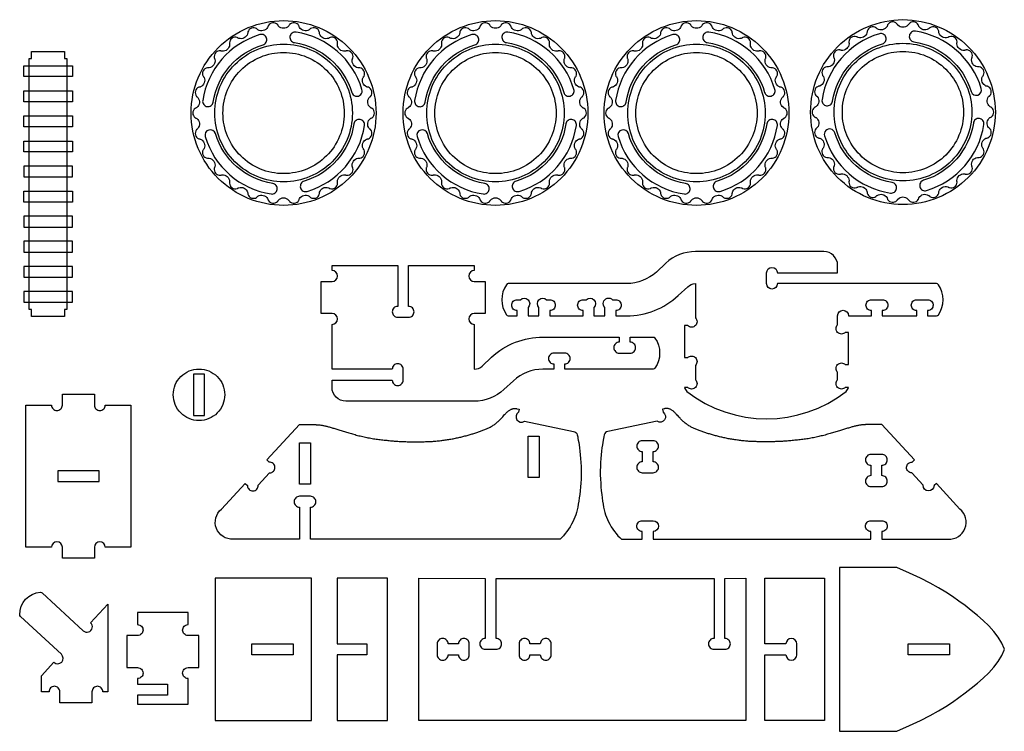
# Model space of a CAD drawing. Extents: x 814 to 835.9, y 6.8 to 21.8.
# Tile 1 of 9: x 814 to 825.3, y 6.8 to 14.9. Entities that reach past the tile are written whole.
import ezdxf

# ---------------------------------------------------------------- set-up
doc = ezdxf.new("R2010")
doc.units = 0
for name, color, linetype in [('EXTERNAL_CUT', 1, 'CONTINUOUS'), ('INTERNAL_CUT', 5, 'CONTINUOUS'), ('KERF_POCKET_CUT_3MM', 6, 'CONTINUOUS'), ('POCKET_CUT_1_1MM', 3, 'CONTINUOUS')]:
    doc.layers.add(name, color=color, linetype=linetype)

msp = doc.modelspace()

# ---------------------------------------------------------------- linework, layer by layer
at = {"layer": 'EXTERNAL_CUT', "flags": 128}
for points in [[(817.441, 12.969, -0.203461), (817.48, 13.017, -0.203461), (817.542, 13.022, -0.0722), (817.552, 13.017, 0.068231), (817.561, 13.013, 0.239296), (817.62, 13.021, 0.239296), (817.648, 13.074, 0.068231), (817.647, 13.083, -0.0722), (817.646, 13.094, -0.203461), (817.673, 13.15, -0.203461), (817.732, 13.17, -0.0722), (817.743, 13.167, 0.068231), (817.752, 13.165, 0.239296), (817.808, 13.187, 0.239296), (817.823, 13.245, 0.068231), (817.82, 13.254, -0.0722), (817.816, 13.265, -0.203461), (817.828, 13.325, -0.203461), (817.881, 13.359, -0.0722), (817.892, 13.359, 0.068231), (817.901, 13.359, 0.239296), (817.95, 13.394, 0.239296), (817.951, 13.454, 0.068231), (817.946, 13.461, -0.0722), (817.94, 13.471, -0.203461), (817.937, 13.533, -0.203461), (817.98, 13.578, -0.0722), (817.991, 13.581, 0.068231), (818, 13.583, 0.239296), (818.039, 13.628, 0.239296), (818.026, 13.687, 0.068231), (818.019, 13.693, -0.0722), (818.011, 13.701, -0.203461), (817.993, 13.76, -0.203461), (818.024, 13.814, -0.0722), (818.034, 13.82, 0.068231), (818.042, 13.824, 0.239296), (818.069, 13.877, 0.239296), (818.042, 13.931, 0.068231), (818.034, 13.935, -0.0722), (818.024, 13.941, -0.203461), (817.993, 13.995, -0.203461), (818.011, 14.054, -0.0722), (818.019, 14.062, 0.068231), (818.026, 14.068, 0.239296), (818.039, 14.127, 0.239296), (818, 14.172, 0.068231), (817.991, 14.174, -0.0722), (817.98, 14.177, -0.203461), (817.937, 14.222, -0.203461), (817.94, 14.284, -0.0722), (817.946, 14.294, 0.068231), (817.951, 14.301, 0.239296), (817.95, 14.361, 0.239296), (817.901, 14.396, 0.068231), (817.892, 14.396, -0.0722), (817.881, 14.396, -0.203461), (817.828, 14.429, -0.203461), (817.816, 14.49, -0.0722), (817.82, 14.501, 0.068231), (817.823, 14.51, 0.239296), (817.808, 14.568, 0.239296), (817.752, 14.59, 0.068231), (817.743, 14.588, -0.0722), (817.732, 14.585, -0.203461), (817.673, 14.605, -0.203461), (817.646, 14.661, -0.0722), (817.647, 14.672, 0.068231), (817.648, 14.681, 0.239296), (817.62, 14.734, 0.239296), (817.561, 14.742, 0.068231), (817.552, 14.738, -0.0722), (817.542, 14.733, -0.203461), (817.48, 14.738, -0.203461), (817.441, 14.786, -0.0722), (817.439, 14.797, 0.068231), (817.438, 14.806, 0.239296), (817.398, 14.851, 0.239296), (817.338, 14.844, 0.068231), (817.331, 14.838, -0.0722), (817.323, 14.831, -0.203461), (817.261, 14.821, -0.203461), (817.211, 14.858, -0.0722), (817.207, 14.869, 0.068231), (817.204, 14.877, 0.239296), (817.154, 14.911, 0.239296), (817.098, 14.89, 0.068231), (817.093, 14.883, -0.0722), (817.086, 14.873, -0.203461), (817.029, 14.849, -0.203461), (816.971, 14.873, -0.0722), (816.965, 14.883, 0.068231), (816.96, 14.89, 0.239296), (816.903, 14.911, 0.239296), (816.853, 14.877, 0.068231), (816.85, 14.869, -0.0722), (816.846, 14.858, -0.203461), (816.796, 14.821, -0.203461), (816.735, 14.831, -0.0722), (816.726, 14.838, 0.068231), (816.719, 14.844, 0.239296), (816.66, 14.851, 0.239296), (816.619, 14.806, 0.068231), (816.618, 14.797, -0.0722), (816.617, 14.786, -0.203461), (816.577, 14.738, -0.203461), (816.515, 14.733, -0.0722), (816.505, 14.738, 0.068231), (816.497, 14.742, 0.239296), (816.438, 14.734, 0.239296), (816.409, 14.681, 0.068231), (816.41, 14.672, -0.0722), (816.411, 14.661, -0.203461), (816.384, 14.605, -0.203461), (816.325, 14.585, -0.0722), (816.314, 14.588, 0.068231), (816.305, 14.59, 0.239296), (816.25, 14.568, 0.239296), (816.235, 14.51, 0.068231), (816.238, 14.501, -0.0722), (816.242, 14.49, -0.203461), (816.229, 14.429, -0.203461), (816.176, 14.396, -0.0722), (816.165, 14.396, 0.068231), (816.156, 14.396, 0.239296), (816.107, 14.361, 0.239296), (816.106, 14.301, 0.068231), (816.111, 14.294, -0.0722), (816.118, 14.284, -0.203461), (816.12, 14.222, -0.203461), (816.077, 14.177, -0.0722), (816.066, 14.174, 0.068231), (816.057, 14.172, 0.239296), (816.018, 14.127, 0.239296), (816.032, 14.068, 0.068231), (816.038, 14.062, -0.0722), (816.047, 14.054, -0.203461), (816.064, 13.995, -0.203461), (816.033, 13.941, -0.0722), (816.023, 13.935, 0.068231), (816.015, 13.931, 0.239296), (815.988, 13.877, 0.239296), (816.015, 13.824, 0.068231), (816.023, 13.82, -0.0722), (816.033, 13.814, -0.203461), (816.064, 13.76, -0.203461), (816.047, 13.701, -0.0722), (816.038, 13.693, 0.068231), (816.032, 13.687, 0.239296), (816.018, 13.628, 0.239296), (816.057, 13.583, 0.068231), (816.066, 13.581, -0.0722), (816.077, 13.578, -0.203461), (816.12, 13.533, -0.203461), (816.118, 13.471, -0.0722), (816.111, 13.461, 0.068231), (816.106, 13.454, 0.239296), (816.107, 13.394, 0.239296), (816.156, 13.359, 0.068231), (816.165, 13.359, -0.0722), (816.176, 13.359, -0.203461), (816.229, 13.325, -0.203461), (816.242, 13.265, -0.0722), (816.238, 13.254, 0.068231), (816.235, 13.245, 0.239296), (816.25, 13.187, 0.239296), (816.305, 13.165, 0.068231), (816.314, 13.167, -0.0722), (816.325, 13.17, -0.203461), (816.384, 13.15, -0.203461), (816.411, 13.094, -0.0722), (816.41, 13.083, 0.068231), (816.409, 13.074, 0.239296), (816.438, 13.021, 0.239296), (816.497, 13.013, 0.068231), (816.505, 13.017, -0.0722), (816.515, 13.022, -0.203461), (816.577, 13.017, -0.203461), (816.617, 12.969, -0.0722), (816.618, 12.958, 0.068231), (816.619, 12.949, 0.239296), (816.66, 12.904, 0.239296), (816.719, 12.911, 0.068231), (816.726, 12.917, -0.0722), (816.735, 12.924, -0.203461), (816.796, 12.934, -0.203461), (816.846, 12.897, -0.0722), (816.85, 12.886, 0.068231), (816.853, 12.878, 0.239296), (816.903, 12.844, 0.239296), (816.96, 12.865, 0.068231), (816.965, 12.872, -0.0722), (816.971, 12.881, -0.203461), (817.029, 12.906, -0.203461), (817.086, 12.881, -0.0722), (817.093, 12.872, 0.068231), (817.098, 12.865, 0.239296), (817.154, 12.844, 0.239296), (817.204, 12.878, 0.068231), (817.207, 12.886, -0.0722), (817.211, 12.897, -0.203461), (817.261, 12.934, -0.203461), (817.323, 12.924, -0.0722), (817.331, 12.917, 0.068231), (817.338, 12.911, 0.239296), (817.398, 12.904, 0.239296), (817.438, 12.949, 0.068231), (817.439, 12.958, -0.0722), (817.441, 12.969)], [(819.869, 12.969, -0.203461), (819.909, 13.017, -0.203461), (819.971, 13.022, -0.0722), (819.981, 13.017, 0.068231), (819.989, 13.013, 0.239296), (820.048, 13.021, 0.239296), (820.077, 13.074, 0.068231), (820.076, 13.083, -0.0722), (820.075, 13.094, -0.203461), (820.102, 13.15, -0.203461), (820.161, 13.17, -0.0722), (820.172, 13.167, 0.068231), (820.181, 13.165, 0.239296), (820.236, 13.187, 0.239296), (820.251, 13.245, 0.068231), (820.248, 13.254, -0.0722), (820.244, 13.265, -0.203461), (820.257, 13.325, -0.203461), (820.309, 13.359, -0.0722), (820.321, 13.359, 0.068231), (820.33, 13.359, 0.239296), (820.379, 13.394, 0.239296), (820.38, 13.454, 0.068231), (820.375, 13.461, -0.0722), (820.368, 13.471, -0.203461), (820.366, 13.533, -0.203461), (820.409, 13.578, -0.0722), (820.42, 13.581, 0.068231), (820.429, 13.583, 0.239296), (820.468, 13.628, 0.239296), (820.454, 13.687, 0.068231), (820.447, 13.693, -0.0722), (820.439, 13.701, -0.203461), (820.422, 13.76, -0.203461), (820.453, 13.814, -0.0722), (820.463, 13.82, 0.068231), (820.471, 13.824, 0.239296), (820.498, 13.877, 0.239296), (820.471, 13.931, 0.068231), (820.463, 13.935, -0.0722), (820.453, 13.941, -0.203461), (820.422, 13.995, -0.203461), (820.439, 14.054, -0.0722), (820.447, 14.062, 0.068231), (820.454, 14.068, 0.239296), (820.468, 14.127, 0.239296), (820.429, 14.172, 0.068231), (820.42, 14.174, -0.0722), (820.409, 14.177, -0.203461), (820.366, 14.222, -0.203461), (820.368, 14.284, -0.0722), (820.375, 14.294, 0.068231), (820.38, 14.301, 0.239296), (820.379, 14.361, 0.239296), (820.33, 14.396, 0.068231), (820.321, 14.396, -0.0722), (820.309, 14.396, -0.203461), (820.257, 14.429, -0.203461), (820.244, 14.49, -0.0722), (820.248, 14.501, 0.068231), (820.251, 14.51, 0.239296), (820.236, 14.568, 0.239296), (820.181, 14.59, 0.068231), (820.172, 14.588, -0.0722), (820.161, 14.585, -0.203461), (820.102, 14.605, -0.203461), (820.075, 14.661, -0.0722), (820.076, 14.672, 0.068231), (820.077, 14.681, 0.239296), (820.048, 14.734, 0.239296), (819.989, 14.742, 0.068231), (819.981, 14.738, -0.0722), (819.971, 14.733, -0.203461), (819.909, 14.738, -0.203461), (819.869, 14.786, -0.0722), (819.868, 14.797, 0.068231), (819.867, 14.806, 0.239296), (819.826, 14.851, 0.239296), (819.767, 14.844, 0.068231), (819.76, 14.838, -0.0722), (819.751, 14.831, -0.203461), (819.69, 14.821, -0.203461), (819.64, 14.858, -0.0722), (819.636, 14.869, 0.068231), (819.632, 14.877, 0.239296), (819.583, 14.911, 0.239296), (819.526, 14.89, 0.068231), (819.521, 14.883, -0.0722), (819.515, 14.873, -0.203461), (819.457, 14.849, -0.203461), (819.4, 14.873, -0.0722), (819.393, 14.883, 0.068231), (819.388, 14.89, 0.239296), (819.332, 14.911, 0.239296), (819.282, 14.877, 0.068231), (819.279, 14.869, -0.0722), (819.274, 14.858, -0.203461), (819.225, 14.821, -0.203461), (819.163, 14.831, -0.0722), (819.155, 14.838, 0.068231), (819.148, 14.844, 0.239296), (819.088, 14.851, 0.239296), (819.048, 14.806, 0.068231), (819.047, 14.797, -0.0722), (819.045, 14.786, -0.203461), (819.006, 14.738, -0.203461), (818.944, 14.733, -0.0722), (818.934, 14.738, 0.068231), (818.925, 14.742, 0.239296), (818.866, 14.734, 0.239296), (818.838, 14.681, 0.068231), (818.838, 14.672, -0.0722), (818.84, 14.661, -0.203461), (818.813, 14.605, -0.203461), (818.754, 14.585, -0.0722), (818.743, 14.588, 0.068231), (818.734, 14.59, 0.239296), (818.678, 14.568, 0.239296), (818.663, 14.51, 0.068231), (818.666, 14.501, -0.0722), (818.67, 14.49, -0.203461), (818.658, 14.429, -0.203461), (818.605, 14.396, -0.0722), (818.594, 14.396, 0.068231), (818.585, 14.396, 0.239296), (818.536, 14.361, 0.239296), (818.535, 14.301, 0.068231), (818.54, 14.294, -0.0722), (818.546, 14.284, -0.203461), (818.549, 14.222, -0.203461), (818.506, 14.177, -0.0722), (818.495, 14.174, 0.068231), (818.486, 14.172, 0.239296), (818.447, 14.127, 0.239296), (818.46, 14.068, 0.068231), (818.467, 14.062, -0.0722), (818.475, 14.054, -0.203461), (818.493, 13.995, -0.203461), (818.462, 13.941, -0.0722), (818.452, 13.935, 0.068231), (818.444, 13.931, 0.239296), (818.417, 13.877, 0.239296), (818.444, 13.824, 0.068231), (818.452, 13.82, -0.0722), (818.462, 13.814, -0.203461), (818.493, 13.76, -0.203461), (818.475, 13.701, -0.0722), (818.467, 13.693, 0.068231), (818.46, 13.687, 0.239296), (818.447, 13.628, 0.239296), (818.486, 13.583, 0.068231), (818.495, 13.581, -0.0722), (818.506, 13.578, -0.203461), (818.549, 13.533, -0.203461), (818.546, 13.471, -0.0722), (818.54, 13.461, 0.068231), (818.535, 13.454, 0.239296), (818.536, 13.394, 0.239296), (818.585, 13.359, 0.068231), (818.594, 13.359, -0.0722), (818.605, 13.359, -0.203461), (818.658, 13.325, -0.203461), (818.67, 13.265, -0.0722), (818.666, 13.254, 0.068231), (818.663, 13.245, 0.239296), (818.678, 13.187, 0.239296), (818.734, 13.165, 0.068231), (818.743, 13.167, -0.0722), (818.754, 13.17, -0.203461), (818.813, 13.15, -0.203461), (818.84, 13.094, -0.0722), (818.838, 13.083, 0.068231), (818.838, 13.074, 0.239296), (818.866, 13.021, 0.239296), (818.925, 13.013, 0.068231), (818.934, 13.017, -0.0722), (818.944, 13.022, -0.203461), (819.006, 13.017, -0.203461), (819.045, 12.969, -0.0722), (819.047, 12.958, 0.068231), (819.048, 12.949, 0.239296), (819.088, 12.904, 0.239296), (819.148, 12.911, 0.068231), (819.155, 12.917, -0.0722), (819.163, 12.924, -0.203461), (819.225, 12.934, -0.203461), (819.274, 12.897, -0.0722), (819.279, 12.886, 0.068231), (819.282, 12.878, 0.239296), (819.332, 12.844, 0.239296), (819.388, 12.865, 0.068231), (819.393, 12.872, -0.0722), (819.4, 12.881, -0.203461), (819.457, 12.906, -0.203461), (819.515, 12.881, -0.0722), (819.521, 12.872, 0.068231), (819.526, 12.865, 0.239296), (819.583, 12.844, 0.239296), (819.632, 12.878, 0.068231), (819.636, 12.886, -0.0722), (819.64, 12.897, -0.203461), (819.69, 12.934, -0.203461), (819.751, 12.924, -0.0722), (819.76, 12.917, 0.068231), (819.767, 12.911, 0.239296), (819.826, 12.904, 0.239296), (819.867, 12.949, 0.068231), (819.868, 12.958, -0.0722), (819.869, 12.969)], [(822.172, 12.969, -0.203461), (822.211, 13.017, -0.203461), (822.273, 13.022, -0.0722), (822.284, 13.017, 0.068231), (822.292, 13.013, 0.239296), (822.351, 13.021, 0.239296), (822.38, 13.074, 0.068231), (822.379, 13.083, -0.0722), (822.377, 13.094, -0.203461), (822.404, 13.15, -0.203461), (822.463, 13.17, -0.0722), (822.474, 13.167, 0.068231), (822.483, 13.165, 0.239296), (822.539, 13.187, 0.239296), (822.554, 13.245, 0.068231), (822.551, 13.254, -0.0722), (822.547, 13.265, -0.203461), (822.559, 13.325, -0.203461), (822.612, 13.359, -0.0722), (822.623, 13.359, 0.068231), (822.632, 13.359, 0.239296), (822.681, 13.394, 0.239296), (822.682, 13.454, 0.068231), (822.677, 13.461, -0.0722), (822.671, 13.471, -0.203461), (822.668, 13.533, -0.203461), (822.711, 13.578, -0.0722), (822.722, 13.581, 0.068231), (822.731, 13.583, 0.239296), (822.77, 13.628, 0.239296), (822.757, 13.687, 0.068231), (822.75, 13.693, -0.0722), (822.742, 13.701, -0.203461), (822.724, 13.76, -0.203461), (822.755, 13.814, -0.0722), (822.765, 13.82, 0.068231), (822.773, 13.824, 0.239296), (822.8, 13.877, 0.239296), (822.773, 13.931, 0.068231), (822.765, 13.935, -0.0722), (822.755, 13.941, -0.203461), (822.724, 13.995, -0.203461), (822.742, 14.054, -0.0722), (822.75, 14.062, 0.068231), (822.757, 14.068, 0.239296), (822.77, 14.127, 0.239296), (822.731, 14.172, 0.068231), (822.722, 14.174, -0.0722), (822.711, 14.177, -0.203461), (822.668, 14.222, -0.203461), (822.671, 14.284, -0.0722), (822.677, 14.294, 0.068231), (822.682, 14.301, 0.239296), (822.681, 14.361, 0.239296), (822.632, 14.396, 0.068231), (822.623, 14.396, -0.0722), (822.612, 14.396, -0.203461), (822.559, 14.429, -0.203461), (822.547, 14.49, -0.0722), (822.551, 14.501, 0.068231), (822.554, 14.51, 0.239296), (822.539, 14.568, 0.239296), (822.483, 14.59, 0.068231), (822.474, 14.588, -0.0722), (822.463, 14.585, -0.203461), (822.404, 14.605, -0.203461), (822.377, 14.661, -0.0722), (822.379, 14.672, 0.068231), (822.38, 14.681, 0.239296), (822.351, 14.734, 0.239296), (822.292, 14.742, 0.068231), (822.284, 14.738, -0.0722), (822.273, 14.733, -0.203461), (822.211, 14.738, -0.203461), (822.172, 14.786, -0.0722), (822.17, 14.797, 0.068231), (822.169, 14.806, 0.239296), (822.129, 14.851, 0.239296), (822.069, 14.844, 0.068231), (822.062, 14.838, -0.0722), (822.054, 14.831, -0.203461), (821.992, 14.821, -0.203461), (821.943, 14.858, -0.0722), (821.938, 14.869, 0.068231), (821.935, 14.877, 0.239296), (821.885, 14.911, 0.239296), (821.829, 14.89, 0.068231), (821.824, 14.883, -0.0722), (821.817, 14.873, -0.203461), (821.76, 14.849, -0.203461), (821.703, 14.873, -0.0722), (821.696, 14.883, 0.068231), (821.691, 14.89, 0.239296), (821.634, 14.911, 0.239296), (821.585, 14.877, 0.068231), (821.581, 14.869, -0.0722), (821.577, 14.858, -0.203461), (821.527, 14.821, -0.203461), (821.466, 14.831, -0.0722), (821.457, 14.838, 0.068231), (821.45, 14.844, 0.239296), (821.391, 14.851, 0.239296), (821.35, 14.806, 0.068231), (821.349, 14.797, -0.0722), (821.348, 14.786, -0.203461), (821.308, 14.738, -0.203461), (821.246, 14.733, -0.0722), (821.236, 14.738, 0.068231), (821.228, 14.742, 0.239296), (821.169, 14.734, 0.239296), (821.14, 14.681, 0.068231), (821.141, 14.672, -0.0722), (821.142, 14.661, -0.203461), (821.115, 14.605, -0.203461), (821.056, 14.585, -0.0722), (821.045, 14.588, 0.068231), (821.037, 14.59, 0.239296), (820.981, 14.568, 0.239296), (820.966, 14.51, 0.068231), (820.969, 14.501, -0.0722), (820.973, 14.49, -0.203461), (820.96, 14.429, -0.203461), (820.908, 14.396, -0.0722), (820.896, 14.396, 0.068231), (820.887, 14.396, 0.239296), (820.838, 14.361, 0.239296), (820.837, 14.301, 0.068231), (820.842, 14.294, -0.0722), (820.849, 14.284, -0.203461), (820.851, 14.222, -0.203461), (820.808, 14.177, -0.0722), (820.797, 14.174, 0.068231), (820.788, 14.172, 0.239296), (820.749, 14.127, 0.239296), (820.763, 14.068, 0.068231), (820.77, 14.062, -0.0722), (820.778, 14.054, -0.203461), (820.795, 13.995, -0.203461), (820.764, 13.941, -0.0722), (820.754, 13.935, 0.068231), (820.746, 13.931, 0.239296), (820.719, 13.877, 0.239296), (820.746, 13.824, 0.068231), (820.754, 13.82, -0.0722), (820.764, 13.814, -0.203461), (820.795, 13.76, -0.203461), (820.778, 13.701, -0.0722), (820.77, 13.693, 0.068231), (820.763, 13.687, 0.239296), (820.749, 13.628, 0.239296), (820.788, 13.583, 0.068231), (820.797, 13.581, -0.0722), (820.808, 13.578, -0.203461), (820.851, 13.533, -0.203461), (820.849, 13.471, -0.0722), (820.842, 13.461, 0.068231), (820.837, 13.454, 0.239296), (820.838, 13.394, 0.239296), (820.887, 13.359, 0.068231), (820.896, 13.359, -0.0722), (820.908, 13.359, -0.203461), (820.96, 13.325, -0.203461), (820.973, 13.265, -0.0722), (820.969, 13.254, 0.068231), (820.966, 13.245, 0.239296), (820.981, 13.187, 0.239296), (821.037, 13.165, 0.068231), (821.045, 13.167, -0.0722), (821.056, 13.17, -0.203461), (821.115, 13.15, -0.203461), (821.142, 13.094, -0.0722), (821.141, 13.083, 0.068231), (821.14, 13.074, 0.239296), (821.169, 13.021, 0.239296), (821.228, 13.013, 0.068231), (821.236, 13.017, -0.0722), (821.246, 13.022, -0.203461), (821.308, 13.017, -0.203461), (821.348, 12.969, -0.0722), (821.349, 12.958, 0.068231), (821.35, 12.949, 0.239296), (821.391, 12.904, 0.239296), (821.45, 12.911, 0.068231), (821.457, 12.917, -0.0722), (821.466, 12.924, -0.203461), (821.527, 12.934, -0.203461), (821.577, 12.897, -0.0722), (821.581, 12.886, 0.068231), (821.585, 12.878, 0.239296), (821.634, 12.844, 0.239296), (821.691, 12.865, 0.068231), (821.696, 12.872, -0.0722), (821.703, 12.881, -0.203461), (821.76, 12.906, -0.203461), (821.817, 12.881, -0.0722), (821.824, 12.872, 0.068231), (821.829, 12.865, 0.239296), (821.885, 12.844, 0.239296), (821.935, 12.878, 0.068231), (821.938, 12.886, -0.0722), (821.943, 12.897, -0.203461), (821.992, 12.934, -0.203461), (822.054, 12.924, -0.0722), (822.062, 12.917, 0.068231), (822.069, 12.911, 0.239296), (822.129, 12.904, 0.239296), (822.169, 12.949, 0.068231), (822.17, 12.958, -0.0722), (822.172, 12.969)], [(824.538, 12.979, -0.203461), (824.577, 13.027, -0.203461), (824.639, 13.032, -0.0722), (824.649, 13.027, 0.068231), (824.657, 13.023, 0.239296), (824.717, 13.031, 0.239296), (824.745, 13.084, 0.068231), (824.744, 13.093, -0.0722), (824.743, 13.104, -0.203461), (824.77, 13.16, -0.203461), (824.829, 13.18, -0.0722), (824.84, 13.178, 0.068231), (824.849, 13.176, 0.239296), (824.904, 13.198, 0.239296), (824.92, 13.256, 0.068231), (824.916, 13.264, -0.0722), (824.913, 13.275, -0.203461), (824.925, 13.336, -0.203461), (824.978, 13.369, -0.0722), (824.989, 13.369, 0.068231), (824.998, 13.369, 0.239296), (825.047, 13.404, 0.239296), (825.048, 13.464, 0.068231), (825.043, 13.472, -0.0722), (825.036, 13.481, -0.203461), (825.034, 13.543, -0.203461), (825.077, 13.588, -0.0722), (825.088, 13.591, 0.068231), (825.097, 13.593, 0.239296), (825.136, 13.639, 0.239296), (825.122, 13.697, 0.068231), (825.116, 13.703, -0.0722), (825.107, 13.711, -0.203461), (825.09, 13.771, -0.203461), (825.121, 13.825, -0.0722), (825.131, 13.83, 0.068231), (825.139, 13.834, 0.239296), (825.166, 13.888, 0.239296), (825.139, 13.941, 0.068231), (825.131, 13.946, -0.0722), (825.121, 13.951, -0.203461), (825.09, 14.005, -0.203461), (825.107, 14.065, -0.0722), (825.116, 14.072, 0.068231), (825.122, 14.078, 0.239296), (825.136, 14.137, 0.239296), (825.097, 14.182, 0.068231), (825.088, 14.185, -0.0722), (825.077, 14.187, -0.203461), (825.034, 14.232, -0.203461), (825.036, 14.295, -0.0722), (825.043, 14.304, 0.068231), (825.048, 14.312, 0.239296), (825.047, 14.371, 0.239296), (824.998, 14.406, 0.068231), (824.989, 14.406, -0.0722), (824.978, 14.406, -0.203461), (824.925, 14.44, -0.203461), (824.913, 14.501, -0.0722), (824.916, 14.511, 0.068231), (824.92, 14.52, 0.239296), (824.904, 14.578, 0.239296), (824.849, 14.6, 0.068231), (824.84, 14.598, -0.0722), (824.829, 14.595, -0.203461), (824.77, 14.615, -0.203461), (824.743, 14.671, -0.0722), (824.744, 14.683, 0.068231), (824.745, 14.692, 0.239296), (824.717, 14.744, 0.239296), (824.657, 14.752, 0.068231), (824.649, 14.748, -0.0722), (824.639, 14.743, -0.203461), (824.577, 14.748, -0.203461), (824.538, 14.796, -0.0722), (824.536, 14.808, 0.068231), (824.535, 14.817, 0.239296), (824.494, 14.861, 0.239296), (824.435, 14.854, 0.068231), (824.428, 14.849, -0.0722), (824.419, 14.841, -0.203461), (824.358, 14.831, -0.203461), (824.308, 14.869, -0.0722), (824.304, 14.879, 0.068231), (824.301, 14.888, 0.239296), (824.251, 14.921, 0.239296), (824.195, 14.9, 0.068231), (824.189, 14.893, -0.0722), (824.183, 14.884, -0.203461), (824.125, 14.86, -0.203461), (824.068, 14.884, -0.0722), (824.062, 14.893, 0.068231), (824.056, 14.9, 0.239296), (824, 14.921, 0.239296), (823.95, 14.888, 0.068231), (823.947, 14.879, -0.0722), (823.943, 14.869, -0.203461), (823.893, 14.831, -0.203461), (823.831, 14.841, -0.0722), (823.823, 14.849, 0.068231), (823.816, 14.854, 0.239296), (823.756, 14.861, 0.239296), (823.716, 14.817, 0.068231), (823.715, 14.808, -0.0722), (823.713, 14.796, -0.203461), (823.674, 14.748, -0.203461), (823.612, 14.743, -0.0722), (823.602, 14.748, 0.068231), (823.594, 14.752, 0.239296), (823.534, 14.744, 0.239296), (823.506, 14.692, 0.068231), (823.507, 14.683, -0.0722), (823.508, 14.671, -0.203461), (823.481, 14.615, -0.203461), (823.422, 14.595, -0.0722), (823.411, 14.598, 0.068231), (823.402, 14.6, 0.239296), (823.346, 14.578, 0.239296), (823.331, 14.52, 0.068231), (823.334, 14.511, -0.0722), (823.338, 14.501, -0.203461), (823.326, 14.44, -0.203461), (823.273, 14.406, -0.0722), (823.262, 14.406, 0.068231), (823.253, 14.406, 0.239296), (823.204, 14.371, 0.239296), (823.203, 14.312, 0.068231), (823.208, 14.304, -0.0722), (823.214, 14.295, -0.203461), (823.217, 14.232, -0.203461), (823.174, 14.187, -0.0722), (823.163, 14.185, 0.068231), (823.154, 14.182, 0.239296), (823.115, 14.137, 0.239296), (823.129, 14.078, 0.068231), (823.135, 14.072, -0.0722), (823.144, 14.065, -0.203461), (823.161, 14.005, -0.203461), (823.13, 13.951, -0.0722), (823.12, 13.946, 0.068231), (823.112, 13.941, 0.239296), (823.085, 13.888, 0.239296), (823.112, 13.834, 0.068231), (823.12, 13.83, -0.0722), (823.13, 13.825, -0.203461), (823.161, 13.771, -0.203461), (823.144, 13.711, -0.0722), (823.135, 13.703, 0.068231), (823.129, 13.697, 0.239296), (823.115, 13.639, 0.239296), (823.154, 13.593, 0.068231), (823.163, 13.591, -0.0722), (823.174, 13.588, -0.203461), (823.217, 13.543, -0.203461), (823.214, 13.481, -0.0722), (823.208, 13.472, 0.068231), (823.203, 13.464, 0.239296), (823.204, 13.404, 0.239296), (823.253, 13.369, 0.068231), (823.262, 13.369, -0.0722), (823.273, 13.369, -0.203461), (823.326, 13.336, -0.203461), (823.338, 13.275, -0.0722), (823.334, 13.264, 0.068231), (823.331, 13.256, 0.239296), (823.346, 13.198, 0.239296), (823.402, 13.176, 0.068231), (823.411, 13.178, -0.0722), (823.422, 13.18, -0.203461), (823.481, 13.16, -0.203461), (823.508, 13.104, -0.0722), (823.507, 13.093, 0.068231), (823.506, 13.084, 0.239296), (823.534, 13.031, 0.239296), (823.594, 13.023, 0.068231), (823.602, 13.027, -0.0722), (823.612, 13.032, -0.203461), (823.674, 13.027, -0.203461), (823.713, 12.979, -0.0722), (823.715, 12.968, 0.068231), (823.716, 12.959, 0.239296), (823.756, 12.915, 0.239296), (823.816, 12.921, 0.068231), (823.823, 12.927, -0.0722), (823.831, 12.934, -0.203461), (823.893, 12.944, -0.203461), (823.943, 12.907, -0.0722), (823.947, 12.896, 0.068231), (823.95, 12.888, 0.239296), (824, 12.855, 0.239296), (824.056, 12.875, 0.068231), (824.062, 12.883, -0.0722), (824.068, 12.892, -0.203461), (824.125, 12.916, -0.203461), (824.183, 12.892, -0.0722), (824.189, 12.883, 0.068231), (824.195, 12.875, 0.239296), (824.251, 12.855, 0.239296), (824.301, 12.888, 0.068231), (824.304, 12.896, -0.0722), (824.308, 12.907, -0.203461), (824.358, 12.944, -0.203461), (824.419, 12.934, -0.0722), (824.428, 12.927, 0.068231), (824.435, 12.921, 0.239296), (824.494, 12.915, 0.239296), (824.535, 12.959, 0.068231), (824.536, 12.968, -0.0722), (824.538, 12.979)], [(819.603, 11.555), (819.705, 11.555), (819.705, 11.614, -0.414214), (819.643, 11.676, -0.414214), (819.705, 11.739), (819.742, 11.739, -1), (819.83, 11.65), (819.83, 11.555), (819.955, 11.555), (819.955, 11.65, -1), (820.043, 11.739), (820.08, 11.739, -0.414214), (820.142, 11.676, -0.414214), (820.08, 11.614), (820.08, 11.555), (820.461, 11.555), (820.461, 11.614, -0.414214), (820.398, 11.676, -0.414214), (820.461, 11.739), (820.497, 11.739, -1), (820.585, 11.65), (820.585, 11.555), (820.71, 11.555), (820.71, 11.65, -1), (820.799, 11.739), (820.835, 11.739, -0.414214), (820.897, 11.676, -0.414214), (820.835, 11.614), (820.835, 11.555), (820.96, 11.555, 0.189282), (821.55, 11.786), (821.659, 11.887, -0.189282), (821.748, 11.923), (821.748, 11.531, -0.414214), (821.748, 11.443, -0.414214), (821.66, 11.443), (821.623, 11.443), (821.623, 11.075), (821.66, 11.075, -0.414214), (821.748, 11.075, -0.414214), (821.748, 10.987), (821.748, 10.822, -0.414214), (821.748, 10.734, -0.414214), (821.66, 10.734), (821.623, 10.734, 0.091342), (821.65, 10.688, 0.344017), (823.475, 10.688, 0.091342), (823.502, 10.734), (823.465, 10.734, -0.414214), (823.377, 10.734, -0.414214), (823.377, 10.822), (823.377, 10.908, -0.414214), (823.377, 10.996, -0.414214), (823.465, 10.996), (823.502, 10.996), (823.502, 11.364), (823.465, 11.364, -0.414214), (823.377, 11.364, -0.414214), (823.377, 11.452), (823.377, 11.555, -1), (823.502, 11.555), (823.765, 11.555), (823.765, 11.614, -0.414214), (823.702, 11.676, -0.414214), (823.765, 11.739), (823.889, 11.739, -0.414214), (823.952, 11.676, -0.414214), (823.889, 11.614), (823.889, 11.555), (824.283, 11.555), (824.283, 11.614, -0.414214), (824.221, 11.676, -0.414214), (824.283, 11.739), (824.408, 11.739, -0.414214), (824.471, 11.676, -0.414214), (824.408, 11.614), (824.408, 11.555), (824.51, 11.555, 0.246483), (824.532, 11.566, 0.311601), (824.532, 11.911, 0.246483), (824.51, 11.923), (822.687, 11.923, -1), (822.563, 11.923), (822.563, 12.047, -1), (822.687, 12.047), (823.377, 12.047), (823.377, 12.133, 0.414214), (823.219, 12.29), (821.748, 12.29, 0.189282), (821.408, 12.157), (821.3, 12.056, -0.189282), (820.96, 11.923), (819.603, 11.923, 0.246483), (819.582, 11.911, 0.311601), (819.582, 11.566, 0.246483), (819.603, 11.555)], [(817.584, 11.456, 1), (817.584, 11.581), (817.46, 11.581), (817.46, 11.948), (817.584, 11.948, 1), (817.584, 12.073), (817.584, 12.132), (818.336, 12.132), (818.336, 11.663, 0.414214), (818.274, 11.6, 0.414214), (818.336, 11.538), (818.461, 11.538, 0.414214), (818.524, 11.6, 0.414214), (818.461, 11.663), (818.461, 12.132), (819.213, 12.132), (819.213, 12.073, 1), (819.213, 11.948), (819.338, 11.948), (819.338, 11.581), (819.213, 11.581, 1), (819.213, 11.456), (819.213, 10.943, 0.189282), (819.303, 10.979), (819.412, 11.08, -0.189282), (820.001, 11.311), (820.875, 11.311), (820.875, 11.252, 0.414214), (820.813, 11.19, 0.414214), (820.875, 11.127), (821, 11.127, 0.414214), (821.062, 11.19, 0.414214), (821, 11.252), (821, 11.311), (821.263, 11.311, -0.246483), (821.284, 11.3, -0.311601), (821.284, 10.955, -0.246483), (821.263, 10.943), (820.251, 10.943), (820.251, 11.003, 0.414214), (820.313, 11.065, 0.414214), (820.251, 11.127), (820.126, 11.127, 0.414214), (820.064, 11.065, 0.414214), (820.126, 11.003), (820.126, 10.943), (820.001, 10.943, 0.189282), (819.662, 10.81), (819.553, 10.709, -0.189282), (819.213, 10.576), (817.742, 10.576, -0.414214), (817.584, 10.733), (817.584, 10.819), (818.274, 10.819, 0.414214), (818.336, 10.756, 0.414214), (818.399, 10.819), (818.399, 10.943, 0.414214), (818.336, 11.006, 0.414214), (818.274, 10.943), (817.584, 10.943), (817.584, 11.456)], [(816.355, 10.65, -0.414214), (816.06, 10.355, -0.414214), (815.765, 10.65, -0.414214), (816.06, 10.945, -0.414214), (816.355, 10.65)], [(814.077, 8.903), (814.077, 10.532), (814.369, 10.532, 0.414214), (814.431, 10.469, 0.414214), (814.494, 10.532), (814.494, 10.656), (814.861, 10.656), (814.861, 10.532, 0.414214), (814.924, 10.469, 0.414214), (814.986, 10.532), (815.278, 10.532), (815.278, 8.903), (814.986, 8.903, 1), (814.861, 8.903), (814.861, 8.778), (814.494, 8.778), (814.494, 8.903, 1), (814.369, 8.903), (814.077, 8.903)], [(816.451, 8.995, -0.721217), (816.317, 9.341), (816.587, 9.634), (816.614, 9.609, 0.414214), (816.679, 9.549, 0.414214), (816.739, 9.614), (816.869, 9.754, 0.414214), (816.929, 9.819, 0.414214), (816.864, 9.879), (816.837, 9.903), (817.212, 10.308), (817.36, 10.308), (817.364, 10.308), (817.368, 10.308), (817.372, 10.308), (817.376, 10.308), (817.381, 10.308), (817.387, 10.308), (817.392, 10.308), (817.398, 10.308), (817.404, 10.307), (817.41, 10.307), (817.417, 10.306), (817.424, 10.306), (817.431, 10.305), (817.438, 10.304), (817.446, 10.304), (817.454, 10.302), (817.462, 10.301), (817.47, 10.3), (817.478, 10.299), (817.487, 10.297), (817.496, 10.295), (817.505, 10.293), (817.514, 10.291), (817.524, 10.289), (817.533, 10.286), (817.543, 10.284), (817.553, 10.281), (817.563, 10.278), (817.573, 10.275), (817.584, 10.272), (817.594, 10.269), (817.605, 10.266), (817.616, 10.262), (817.628, 10.259), (817.639, 10.255), (817.651, 10.252), (817.663, 10.248), (817.675, 10.244), (817.687, 10.241), (817.699, 10.237), (817.712, 10.233), (817.725, 10.229), (817.738, 10.225), (817.751, 10.221), (817.764, 10.217), (817.778, 10.213), (817.792, 10.209), (817.806, 10.205), (817.82, 10.201), (817.834, 10.197), (817.848, 10.193), (817.862, 10.189), (817.877, 10.185), (817.891, 10.181), (817.906, 10.178), (817.921, 10.174), (817.936, 10.171), (817.951, 10.167), (817.966, 10.164), (817.981, 10.161), (817.996, 10.158), (818.012, 10.155), (818.027, 10.152), (818.042, 10.149), (818.058, 10.147), (818.073, 10.145), (818.088, 10.142), (818.104, 10.14), (818.119, 10.138), (818.134, 10.136), (818.15, 10.134), (818.165, 10.132), (818.18, 10.131), (818.195, 10.129), (818.21, 10.128), (818.225, 10.126), (818.239, 10.125), (818.254, 10.123), (818.268, 10.122), (818.283, 10.121), (818.297, 10.12), (818.311, 10.119), (818.325, 10.118), (818.338, 10.117), (818.352, 10.116), (818.365, 10.116), (818.379, 10.115), (818.392, 10.114), (818.405, 10.114), (818.418, 10.113), (818.431, 10.113), (818.444, 10.112), (818.457, 10.112), (818.47, 10.112), (818.483, 10.111), (818.496, 10.111), (818.509, 10.111), (818.522, 10.111), (818.535, 10.111), (818.548, 10.111), (818.561, 10.111), (818.575, 10.111), (818.588, 10.111), (818.601, 10.111), (818.614, 10.111), (818.628, 10.112), (818.641, 10.112), (818.654, 10.113), (818.668, 10.113), (818.681, 10.114), (818.695, 10.114), (818.708, 10.115), (818.722, 10.116), (818.735, 10.116), (818.748, 10.117), (818.762, 10.118), (818.775, 10.119), (818.789, 10.121), (818.802, 10.122), (818.815, 10.123), (818.829, 10.125), (818.842, 10.126), (818.855, 10.128), (818.868, 10.13), (818.881, 10.132), (818.894, 10.134), (818.908, 10.136), (818.921, 10.138), (818.933, 10.14), (818.946, 10.142), (818.959, 10.145), (818.972, 10.147), (818.985, 10.149), (818.997, 10.152), (819.01, 10.155), (819.022, 10.157), (819.035, 10.16), (819.047, 10.163), (819.059, 10.166), (819.071, 10.169), (819.083, 10.172), (819.095, 10.175), (819.107, 10.178), (819.119, 10.181), (819.131, 10.184), (819.142, 10.188), (819.154, 10.191), (819.165, 10.194), (819.177, 10.198), (819.188, 10.201), (819.199, 10.204), (819.21, 10.208), (819.221, 10.211), (819.231, 10.215), (819.242, 10.218), (819.253, 10.222), (819.263, 10.225), (819.273, 10.229), (819.284, 10.233), (819.294, 10.236), (819.304, 10.24), (819.313, 10.244), (819.323, 10.247), (819.333, 10.251), (819.342, 10.255), (819.352, 10.259), (819.361, 10.263), (819.37, 10.267), (819.379, 10.271), (819.388, 10.276), (819.397, 10.28), (819.406, 10.285), (819.414, 10.29), (819.423, 10.295), (819.431, 10.3), (819.44, 10.306), (819.448, 10.312), (819.456, 10.318), (819.464, 10.324), (819.472, 10.331), (819.48, 10.338), (819.488, 10.345), (819.495, 10.352), (819.503, 10.36), (819.511, 10.367), (819.518, 10.375), (819.525, 10.383), (819.533, 10.391), (819.54, 10.399), (819.547, 10.407), (819.554, 10.414), (819.561, 10.422), (819.568, 10.429), (819.575, 10.436), (819.581, 10.443), (819.588, 10.449), (819.594, 10.455), (819.601, 10.461), (819.607, 10.466), (819.613, 10.47), (819.62, 10.475), (819.626, 10.478), (819.632, 10.481), (819.638, 10.484), (819.643, 10.486), (819.649, 10.488), (819.654, 10.489), (819.66, 10.491), (819.665, 10.491), (819.67, 10.492), (819.675, 10.492), (819.679, 10.492), (819.684, 10.492), (819.688, 10.492), (819.692, 10.492), (819.696, 10.491), (819.699, 10.491), (819.703, 10.49), (819.706, 10.49), (819.727, 10.486), (819.719, 10.45, 1), (819.788, 10.346), (820.352, 10.23, -0.289985), (820.393, 10.191), (820.399, 10.167), (820.402, 10.15), (820.406, 10.13), (820.41, 10.105), (820.414, 10.075), (820.419, 10.041), (820.423, 10.003), (820.428, 9.962), (820.432, 9.919), (820.435, 9.873), (820.437, 9.827), (820.438, 9.779), (820.438, 9.732), (820.437, 9.685), (820.434, 9.639), (820.431, 9.594), (820.427, 9.55), (820.422, 9.508), (820.417, 9.468), (820.412, 9.43), (820.406, 9.395), (820.4, 9.363), (820.393, 9.332), (820.386, 9.303), (820.377, 9.275), (820.367, 9.247), (820.356, 9.22), (820.343, 9.193), (820.328, 9.166), (820.312, 9.138), (820.295, 9.111), (820.276, 9.084), (820.257, 9.059), (820.237, 9.035), (820.216, 9.014), (820.196, 8.995), (817.337, 8.995), (817.337, 9.362, 0.414214), (817.399, 9.425, 0.414214), (817.337, 9.487), (817.212, 9.487, 0.414214), (817.15, 9.425, 0.414214), (817.212, 9.362), (817.212, 8.995), (816.451, 8.995)], [(820.9, 8.995), (821.138, 8.995), (821.138, 9.083, -0.414214), (821.076, 9.145, -0.414214), (821.138, 9.207), (821.263, 9.207, -1), (821.263, 9.083), (821.263, 8.995), (823.759, 8.995), (823.759, 9.083, -0.414214), (823.697, 9.145, -0.414214), (823.759, 9.207), (823.884, 9.207, -0.414214), (823.946, 9.145, -0.414214), (823.884, 9.083), (823.884, 8.995), (824.644, 8.995, 0.721217), (824.779, 9.341), (824.509, 9.634), (824.482, 9.609, -1), (824.357, 9.614), (824.227, 9.754, -0.414214), (824.167, 9.819, -0.414214), (824.232, 9.879), (824.259, 9.903), (823.884, 10.308), (823.736, 10.308), (823.732, 10.308), (823.728, 10.308), (823.724, 10.308), (823.72, 10.308), (823.715, 10.308), (823.709, 10.308), (823.704, 10.308), (823.698, 10.308), (823.692, 10.307), (823.686, 10.307), (823.679, 10.306), (823.672, 10.306), (823.665, 10.305), (823.658, 10.304), (823.65, 10.304), (823.642, 10.302), (823.634, 10.301), (823.626, 10.3), (823.617, 10.299), (823.609, 10.297), (823.6, 10.295), (823.591, 10.293), (823.582, 10.291), (823.572, 10.289), (823.563, 10.286), (823.553, 10.284), (823.543, 10.281), (823.533, 10.278), (823.523, 10.275), (823.512, 10.272), (823.502, 10.269), (823.491, 10.266), (823.48, 10.262), (823.468, 10.259), (823.457, 10.255), (823.445, 10.252), (823.433, 10.248), (823.421, 10.244), (823.409, 10.241), (823.397, 10.237), (823.384, 10.233), (823.371, 10.229), (823.358, 10.225), (823.345, 10.221), (823.331, 10.217), (823.318, 10.213), (823.304, 10.209), (823.29, 10.205), (823.276, 10.201), (823.262, 10.197), (823.248, 10.193), (823.234, 10.189), (823.219, 10.185), (823.205, 10.181), (823.19, 10.178), (823.175, 10.174), (823.16, 10.171), (823.145, 10.167), (823.13, 10.164), (823.115, 10.161), (823.1, 10.158), (823.084, 10.155), (823.069, 10.152), (823.054, 10.149), (823.038, 10.147), (823.023, 10.145), (823.008, 10.142), (822.992, 10.14), (822.977, 10.138), (822.962, 10.136), (822.946, 10.134), (822.931, 10.132), (822.916, 10.131), (822.901, 10.129), (822.886, 10.128), (822.871, 10.126), (822.857, 10.125), (822.842, 10.123), (822.828, 10.122), (822.813, 10.121), (822.799, 10.12), (822.785, 10.119), (822.771, 10.118), (822.758, 10.117), (822.744, 10.116), (822.731, 10.116), (822.717, 10.115), (822.704, 10.114), (822.691, 10.114), (822.678, 10.113), (822.665, 10.113), (822.652, 10.112), (822.639, 10.112), (822.626, 10.112), (822.613, 10.111), (822.6, 10.111), (822.587, 10.111), (822.574, 10.111), (822.561, 10.111), (822.548, 10.111), (822.535, 10.111), (822.521, 10.111), (822.508, 10.111), (822.495, 10.111), (822.482, 10.111), (822.468, 10.112), (822.455, 10.112), (822.442, 10.113), (822.428, 10.113), (822.415, 10.114), (822.401, 10.114), (822.388, 10.115), (822.374, 10.116), (822.361, 10.116), (822.348, 10.117), (822.334, 10.118), (822.321, 10.119), (822.307, 10.121), (822.294, 10.122), (822.281, 10.123), (822.267, 10.125), (822.254, 10.126), (822.241, 10.128), (822.228, 10.13), (822.215, 10.132), (822.201, 10.134), (822.188, 10.136), (822.175, 10.138), (822.163, 10.14), (822.15, 10.142), (822.137, 10.145), (822.124, 10.147), (822.111, 10.149), (822.099, 10.152), (822.086, 10.155), (822.074, 10.157), (822.061, 10.16), (822.049, 10.163), (822.037, 10.166), (822.025, 10.169), (822.013, 10.172), (822.001, 10.175), (821.989, 10.178), (821.977, 10.181), (821.965, 10.184), (821.954, 10.188), (821.942, 10.191), (821.931, 10.194), (821.919, 10.198), (821.908, 10.201), (821.897, 10.204), (821.886, 10.208), (821.875, 10.211), (821.865, 10.215), (821.854, 10.218), (821.843, 10.222), (821.833, 10.225), (821.823, 10.229), (821.812, 10.233), (821.802, 10.236), (821.792, 10.24), (821.783, 10.244), (821.773, 10.247), (821.763, 10.251), (821.754, 10.255), (821.744, 10.259), (821.735, 10.263), (821.726, 10.267), (821.717, 10.271), (821.708, 10.276), (821.699, 10.28), (821.69, 10.285), (821.682, 10.29), (821.673, 10.295), (821.665, 10.3), (821.656, 10.306), (821.648, 10.312), (821.64, 10.318), (821.632, 10.324), (821.624, 10.331), (821.616, 10.338), (821.608, 10.345), (821.601, 10.352), (821.593, 10.36), (821.585, 10.367), (821.578, 10.375), (821.571, 10.383), (821.563, 10.391), (821.556, 10.399), (821.549, 10.407), (821.542, 10.414), (821.535, 10.422), (821.528, 10.429), (821.521, 10.436), (821.515, 10.443), (821.508, 10.449), (821.502, 10.455), (821.495, 10.461), (821.489, 10.466), (821.483, 10.47), (821.476, 10.475), (821.47, 10.478), (821.464, 10.481), (821.458, 10.484), (821.453, 10.486), (821.447, 10.488), (821.442, 10.489), (821.436, 10.491), (821.431, 10.491), (821.426, 10.492), (821.421, 10.492), (821.417, 10.492), (821.412, 10.492), (821.408, 10.492), (821.404, 10.492), (821.4, 10.491), (821.397, 10.491), (821.393, 10.49), (821.39, 10.49), (821.369, 10.486), (821.377, 10.45, -1), (821.308, 10.346), (820.743, 10.23, 0.289985), (820.703, 10.191), (820.697, 10.167), (820.694, 10.15), (820.69, 10.13), (820.686, 10.105), (820.682, 10.075), (820.677, 10.041), (820.673, 10.003), (820.668, 9.962), (820.664, 9.919), (820.661, 9.873), (820.659, 9.827), (820.658, 9.779), (820.658, 9.732), (820.659, 9.685), (820.662, 9.639), (820.665, 9.594), (820.669, 9.55), (820.674, 9.508), (820.679, 9.468), (820.684, 9.43), (820.69, 9.395), (820.696, 9.363), (820.703, 9.332), (820.71, 9.303), (820.719, 9.275), (820.729, 9.247), (820.74, 9.22), (820.753, 9.193), (820.767, 9.166), (820.784, 9.138), (820.801, 9.111), (820.82, 9.084), (820.839, 9.059), (820.859, 9.035), (820.88, 9.014), (820.9, 8.995)], [(823.397, 8.673), (823.397, 6.795), (824.054, 6.795), (824.2, 6.86), (824.326, 6.92), (824.436, 6.976), (824.532, 7.029), (824.617, 7.08), (824.695, 7.13), (824.767, 7.181), (824.838, 7.234), (824.908, 7.288), (824.978, 7.345), (825.046, 7.404), (825.109, 7.466), (825.167, 7.529), (825.217, 7.595), (825.258, 7.664), (825.285, 7.723, 0.208723), (825.285, 7.745), (825.258, 7.804), (825.217, 7.873), (825.167, 7.939), (825.109, 8.002), (825.046, 8.064), (824.978, 8.123), (824.908, 8.18), (824.838, 8.234), (824.767, 8.287), (824.695, 8.338), (824.617, 8.388), (824.532, 8.439), (824.436, 8.492), (824.326, 8.548), (824.2, 8.608), (824.054, 8.673), (823.397, 8.673)], [(822.324, 6.92), (818.579, 6.92), (818.579, 8.548), (819.34, 8.545), (819.34, 7.859, 0.414214), (819.278, 7.796, 0.414214), (819.34, 7.734), (819.465, 7.734, 0.414214), (819.527, 7.796, 0.414214), (819.465, 7.859), (819.465, 8.545), (821.961, 8.545), (821.961, 7.859, 0.414214), (821.898, 7.796, 0.414214), (821.961, 7.734), (822.086, 7.734, 0.414214), (822.148, 7.796, 0.414214), (822.086, 7.859), (822.086, 8.545), (822.324, 8.548), (822.324, 6.92)], [(822.542, 6.92), (822.542, 7.672), (822.785, 7.672, 1), (822.909, 7.672), (822.909, 7.796, 1), (822.785, 7.796), (822.542, 7.796), (822.542, 8.548), (823.225, 8.548), (823.225, 6.92), (822.542, 6.92)], [(814.255, 7.247), (814.255, 7.431), (814.398, 7.585, 1), (814.483, 7.677), (814.014, 8.111, -0.204302), (814.005, 8.13, -0.40213), (814.244, 8.388, -0.204302), (814.264, 8.381), (814.733, 7.947, 1), (814.818, 8.038), (815.016, 8.252), (815.016, 7.247), (814.958, 7.247, 0.414214), (814.896, 7.31, 0.414214), (814.833, 7.247), (814.833, 7.122), (814.466, 7.122), (814.466, 7.247, 0.414214), (814.403, 7.31, 0.414214), (814.341, 7.247), (814.255, 7.247)], [(815.356, 7.104), (815.934, 7.104), (815.934, 7.399, -0.414214), (815.872, 7.462, -0.414214), (815.934, 7.524), (816.059, 7.524), (816.059, 7.892), (815.934, 7.892, -0.414214), (815.872, 7.954, -0.414214), (815.934, 8.017), (815.934, 8.155), (815.356, 8.155), (815.356, 8.017, -0.414214), (815.419, 7.954, -0.414214), (815.356, 7.892), (815.231, 7.892), (815.231, 7.524), (815.356, 7.524, -0.414214), (815.419, 7.462, -0.414214), (815.356, 7.399), (815.356, 7.334), (815.698, 7.334), (815.698, 7.209), (815.356, 7.209), (815.356, 7.104)]]:
    msp.add_lwpolyline(points, format="xyb", dxfattribs=at)
for points in [[(814.52, 11.546), (814.139, 11.546), (814.139, 11.625), (814.113, 11.625), (814.113, 14.502), (814.139, 14.502), (814.139, 14.581), (814.52, 14.581), (814.52, 14.502), (814.547, 14.502), (814.547, 11.625), (814.52, 11.625), (814.52, 11.546)], [(816.244, 6.92), (817.347, 6.92), (817.347, 8.548), (816.244, 8.548), (816.244, 6.92)], [(818.219, 6.92), (818.219, 8.548), (817.641, 8.548), (817.641, 7.796), (817.983, 7.796), (817.983, 7.672), (817.641, 7.672), (817.641, 6.92), (818.219, 6.92)]]:
    msp.add_lwpolyline(points, dxfattribs=at)
at = {"layer": 'INTERNAL_CUT', "flags": 128}
for points in [[(824.914, 13.888, -0.414214), (824.125, 13.1, -0.414214), (823.337, 13.888, -0.414214), (824.125, 14.676, -0.414214), (824.914, 13.888)], [(817.817, 13.877, -0.414214), (817.029, 13.089, -0.414214), (816.24, 13.877, -0.414214), (817.029, 14.666, -0.414214), (817.817, 13.877)], [(820.245, 13.877, -0.414214), (819.457, 13.089, -0.414214), (818.669, 13.877, -0.414214), (819.457, 14.666, -0.414214), (820.245, 13.877)], [(822.548, 13.877, -0.414214), (821.76, 13.089, -0.414214), (820.972, 13.877, -0.414214), (821.76, 14.666, -0.414214), (822.548, 13.877)], [(821.138, 9.757), (821.263, 9.757, 0.414214), (821.325, 9.819, 0.414214), (821.263, 9.881), (821.263, 10, 0.414214), (821.325, 10.062, 0.414214), (821.263, 10.124), (821.138, 10.124, 0.414214), (821.076, 10.062, 0.414214), (821.138, 10), (821.138, 9.881, 0.414214), (821.076, 9.819, 0.414214), (821.138, 9.757)], [(823.759, 9.599), (823.884, 9.599, 0.414214), (823.946, 9.661, 0.414214), (823.884, 9.724), (823.884, 9.842, 0.414214), (823.946, 9.904, 0.414214), (823.884, 9.967), (823.759, 9.967, 0.414214), (823.697, 9.904, 0.414214), (823.759, 9.842), (823.759, 9.724, 0.414214), (823.697, 9.661, 0.414214), (823.759, 9.599)], [(819.157, 7.672), (819.157, 7.796, 0.414214), (819.095, 7.859, 0.414214), (819.032, 7.796), (818.914, 7.796, 0.414214), (818.852, 7.859, 0.414214), (818.789, 7.796), (818.789, 7.672, 0.414214), (818.852, 7.609, 0.414214), (818.914, 7.672), (819.032, 7.672, 0.414214), (819.095, 7.609, 0.414214), (819.157, 7.672)], [(820.095, 7.672), (820.095, 7.796, 0.414214), (820.033, 7.859, 0.414214), (819.97, 7.796), (819.852, 7.796, 0.414214), (819.79, 7.859, 0.414214), (819.727, 7.796), (819.727, 7.672, 0.414214), (819.79, 7.609, 0.414214), (819.852, 7.672), (819.97, 7.672, 0.414214), (820.033, 7.609, 0.414214), (820.095, 7.672)]]:
    msp.add_lwpolyline(points, format="xyb", dxfattribs=at)
for points in [[(815.997, 10.413), (816.122, 10.413), (816.122, 10.886), (815.997, 10.886), (815.997, 10.413)], [(819.833, 9.704), (819.833, 10.177), (819.958, 10.177), (819.958, 9.704), (819.833, 9.704)], [(817.212, 9.625), (817.212, 10.098), (817.337, 10.098), (817.337, 9.625), (817.212, 9.625)], [(814.441, 9.655), (814.914, 9.655), (814.914, 9.779), (814.441, 9.779), (814.441, 9.655)], [(816.664, 7.672), (816.664, 7.796), (817.137, 7.796), (817.137, 7.672), (816.664, 7.672)], [(824.186, 7.796), (824.659, 7.796), (824.659, 7.672), (824.186, 7.672), (824.186, 7.796)]]:
    msp.add_lwpolyline(points, dxfattribs=at)
at = {"layer": 'KERF_POCKET_CUT_3MM', "flags": 128}
for points in [[(814.609, 14.294), (814.051, 14.294), (814.051, 14.418), (814.609, 14.418), (814.609, 14.294)], [(814.609, 14.006), (814.051, 14.006), (814.051, 14.131), (814.609, 14.131), (814.609, 14.006)], [(814.609, 13.719), (814.051, 13.719), (814.051, 13.844), (814.609, 13.844), (814.609, 13.719)], [(814.609, 13.432), (814.051, 13.432), (814.051, 13.557), (814.609, 13.557), (814.609, 13.432)], [(814.609, 13.145), (814.609, 13.27), (814.051, 13.27), (814.051, 13.145), (814.609, 13.145)], [(814.609, 12.858), (814.051, 12.858), (814.051, 12.982), (814.609, 12.982), (814.609, 12.858)], [(814.609, 12.57), (814.609, 12.695), (814.051, 12.695), (814.051, 12.57), (814.609, 12.57)], [(814.609, 12.283), (814.609, 12.408), (814.051, 12.408), (814.051, 12.283), (814.609, 12.283)], [(814.609, 11.996), (814.609, 12.121), (814.051, 12.121), (814.051, 11.996), (814.609, 11.996)], [(814.609, 11.709), (814.609, 11.833), (814.051, 11.833), (814.051, 11.709), (814.609, 11.709)]]:
    msp.add_lwpolyline(points, dxfattribs=at)
at = {"layer": 'POCKET_CUT_1_1MM', "flags": 128}
for points in [[(818.088, 13.877, -0.414214), (817.029, 12.819, -0.414214), (815.97, 13.877, -0.414214), (817.029, 14.936, -0.414214), (818.088, 13.877)], [(820.516, 13.877, -0.414214), (819.457, 12.819, -0.414214), (818.398, 13.877, -0.414214), (819.457, 14.936, -0.414214), (820.516, 13.877)], [(822.819, 13.877, -0.414214), (821.76, 12.819, -0.414214), (820.701, 13.877, -0.414214), (821.76, 14.936, -0.414214), (822.819, 13.877)], [(825.184, 13.888, -0.414214), (824.125, 12.829, -0.414214), (823.067, 13.888, -0.414214), (824.125, 14.947, -0.414214), (825.184, 13.888)], [(817.172, 14.804, 0.414214), (817.102, 14.753, 0.414214), (817.153, 14.684, -0.288954), (817.81, 14.113, 1), (817.927, 14.148, 0.288954), (817.172, 14.804)], [(819.6, 14.804, 0.414214), (819.531, 14.753, 0.414214), (819.582, 14.684, -0.288954), (820.238, 14.113, 0.414214), (820.314, 14.072, 0.414214), (820.355, 14.148, 0.288954), (819.6, 14.804)], [(822.658, 14.148, 0.288954), (821.903, 14.804, 0.414214), (821.833, 14.753, 0.414214), (821.884, 14.684, -0.288954), (822.541, 14.113, 0.414214), (822.617, 14.072, 0.414214), (822.658, 14.148)], [(823.931, 14.745, 0.414214), (823.855, 14.786, 0.288954), (823.198, 14.031, 0.414214), (823.249, 13.961, 0.414214), (823.319, 14.012, -0.288954), (823.89, 14.669, 0.414214), (823.931, 14.745)], [(824.907, 14.123, 1), (825.023, 14.158, 0.288954), (824.268, 14.815, 0.414214), (824.199, 14.764, 0.414214), (824.25, 14.694, -0.288954), (824.907, 14.123)], [(816.102, 14.02, 0.414214), (816.153, 13.951, 0.414214), (816.222, 14.002, -0.288954), (816.793, 14.659, 0.414214), (816.834, 14.735, 0.414214), (816.758, 14.776, 0.288954), (816.102, 14.02)], [(819.263, 14.735, 0.414214), (819.187, 14.776, 0.288954), (818.53, 14.02, 0.414214), (818.581, 13.951, 0.414214), (818.651, 14.002, -0.288954), (819.222, 14.659, 0.414214), (819.263, 14.735)], [(820.833, 14.02, 0.414214), (820.884, 13.951, 0.414214), (820.953, 14.002, -0.288954), (821.524, 14.659, 0.414214), (821.565, 14.735, 0.414214), (821.489, 14.776, 0.288954), (820.833, 14.02)], [(817.724, 13.877, -0.414214), (817.029, 13.183, -0.414214), (816.334, 13.877, -0.414214), (817.029, 14.572, -0.414214), (817.724, 13.877)], [(820.152, 13.877, -0.414214), (819.457, 13.183, -0.414214), (818.762, 13.877, -0.414214), (819.457, 14.572, -0.414214), (820.152, 13.877)], [(822.455, 13.877, -0.414214), (821.76, 13.183, -0.414214), (821.065, 13.877, -0.414214), (821.76, 14.572, -0.414214), (822.455, 13.877)], [(824.82, 13.888, -0.414214), (824.125, 13.193, -0.414214), (823.431, 13.888, -0.414214), (824.125, 14.583, -0.414214), (824.82, 13.888)], [(817.264, 13.096, 0.414214), (817.223, 13.02, 0.414214), (817.299, 12.979, 0.288954), (817.956, 13.735, 0.414214), (817.905, 13.804, 0.414214), (817.835, 13.753, -0.288954), (817.264, 13.096)], [(819.693, 13.096, 0.414214), (819.652, 13.02, 0.414214), (819.728, 12.979, 0.288954), (820.384, 13.735, 0.414214), (820.333, 13.804, 0.414214), (820.264, 13.753, -0.288954), (819.693, 13.096)], [(821.995, 13.096, 0.414214), (821.954, 13.02, 0.414214), (822.03, 12.979, 0.288954), (822.687, 13.735, 0.414214), (822.636, 13.804, 0.414214), (822.566, 13.753, -0.288954), (821.995, 13.096)], [(824.361, 13.107, 0.414214), (824.32, 13.031, 0.414214), (824.396, 12.99, 0.288954), (825.052, 13.745, 0.414214), (825.001, 13.814, 0.414214), (824.932, 13.763, -0.288954), (824.361, 13.107)], [(816.248, 13.642, 1), (816.131, 13.607, 0.288954), (816.886, 12.95, 0.414214), (816.955, 13.002, 0.414214), (816.904, 13.071, -0.288954), (816.248, 13.642)], [(818.559, 13.607, 0.288954), (819.314, 12.95, 0.414214), (819.384, 13.002, 0.414214), (819.333, 13.071, -0.288954), (818.676, 13.642, 1), (818.559, 13.607)], [(820.862, 13.607, 0.288954), (821.617, 12.95, 0.414214), (821.686, 13.002, 0.414214), (821.635, 13.071, -0.288954), (820.979, 13.642, 1), (820.862, 13.607)], [(823.227, 13.617, 0.288954), (823.982, 12.961, 0.414214), (824.052, 13.012, 0.414214), (824.001, 13.081, -0.288954), (823.344, 13.652, 1), (823.227, 13.617)]]:
    msp.add_lwpolyline(points, format="xyb", dxfattribs=at)

doc.saveas('drawing.dxf')
